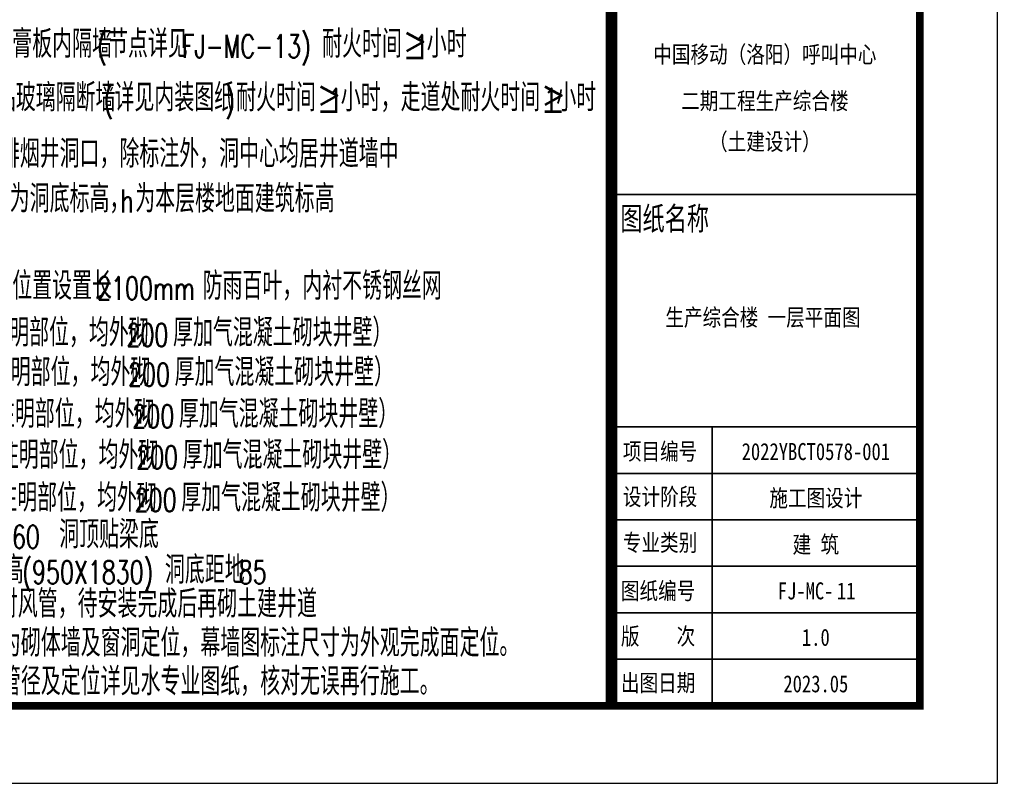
# Model space of a CAD drawing. Extents: x 797781 to 1255204, y 21234 to 1024248.
# Tile 170 of 256: x 995074 to 1007783, y 163355 to 173216. Entities that reach past the tile are written whole.
import ezdxf
from ezdxf.enums import TextEntityAlignment as Align

# ---------------------------------------------------------------- set-up
doc = ezdxf.new("R2010")
doc.units = 0
doc.header["$LTSCALE"] = 1000
doc.header["$MEASUREMENT"] = 0
doc.layers.add('230303生产综合楼-平面图_t8$0$PUB_TEXT', color=7, linetype='Continuous')
doc.layers.add('230303生产综合楼-平面图_t8$0$PUB_TITLE', color=4, linetype='Continuous')
doc.layers.add('230303生产综合楼-平面图_t8$0$图框', color=4, linetype='Continuous', lineweight=35)
doc.styles.add('230303生产综合楼-平面图_t8$0$-黑体', font='simhei.ttf', dxfattribs={"width": 0.8})
doc.styles.add('230303生产综合楼-平面图_t8$0$_TCH_DIM', font='SIMPLEX', dxfattribs={"bigfont": 'GBCBIG'})

# ---------------------------------------------------------------- blocks, each defined once
blk = doc.blocks.new('230303生产综合楼-平面图_t8$0$TL')
at = {"layer": '230303生产综合楼-平面图_t8$0$PUB_TEXT', "style": '230303生产综合楼-平面图_t8$0$_TCH_DIM'}
for s, height, p in [('轻钢龙骨石膏板内隔墙', 357.4, (982706, -28393)), ('节点详见', 357.4, (985229, -28393)), ('耐火时间≥', 357.4, (987992, -28393)), ('小时', 357.4, (989343, -28393)), ('厚成品玻璃隔断墙', 357.4, (983266, -29086)), ('详见内装图纸', 357.4, (985312, -29086)), ('耐火时间≥', 357.4, (986882, -29086)), ('小时，走道处耐火时间≥', 357.45, (988233, -29086)), ('小时', 357.4, (991015, -29086)), ('排风、排烟井洞口，除标注外，洞中心均居井道墙中', 357.45, (983060, -29812)), ('为洞底标高，', 357.4, (983960, -30392)), ('为本层楼地面建筑标高', 357.4, (985580, -30392)), ('墙洞贴幕墙位置设置长', 357.4, (982706, -31518)), ('防雨百叶，内衬不锈钢丝网', 357.45, (986449, -31518)), ('排风井（除特殊注明部位，均外砌', 357.45, (981894, -32122)), ('厚加气混凝土砌块井壁）', 357.45, (986068, -32122)), ('排烟井（除特殊注明部位，均外砌', 357.45, (981914, -32633)), ('厚加气混凝土砌块井壁）', 357.45, (986088, -32633)), ('送风洞（除特殊注明部位，均外砌', 357.45, (981968, -33172)), ('厚加气混凝土砌块井壁）', 357.45, (986143, -33172)), ('电气洞（除特殊注明部位，均外砌', 357.45, (982018, -33702)), ('厚加气混凝土砌块井壁）', 357.45, (986193, -33702)), ('冷媒井（除特殊注明部位，均外砌', 357.45, (981998, -34254)), ('厚加气混凝土砌块井壁）', 357.45, (986173, -34254)), ('洞顶贴梁底', 357.4, (984598, -34728)), ('消火栓预留墙洞', 357.4, (981588, -35185)), ('高', 357, (983884, -35185)), ('洞底距地', 357.4, (985963, -35185)), ('、防排烟及空调内衬风管，待安装完成后再砌土建井道', 357.45, (981748, -35624)), ('、建筑图标注尺寸为砌体墙及窗洞定位，幕墙图标注尺寸为外观完成面定位。', 357.45, (981788, -36128)), ('、穿外墙防水套管管径及定位详见水专业图纸，核对无误再行施工。', 357.45, (981788, -36626))]:
    blk.add_text(s, height=height, dxfattribs=at).set_placement(p)
at = {"layer": '230303生产综合楼-平面图_t8$0$PUB_TEXT', "style": '230303生产综合楼-平面图_t8$0$_TCH_DIM', "width": 0.705882}
for s, height, p in [('(', 298, (985089, -28393)), ('FJ-MC-13)', 297.5, (986182, -28393)), ('1', 298, (989183, -28393)), ('(', 298, (985172, -29086)), (')', 298, (986742, -29086)), ('1', 298, (988073, -29086)), ('1', 298, (990855, -29086)), ('h', 298, (985390, -30392)), ('2100mm', 297.5, (985089, -31518)), ('200', 297.5, (985468, -32122)), ('200', 297.5, (985488, -32633)), ('200', 297.5, (985543, -33172)), ('200', 297.5, (985593, -33702)), ('200', 297.5, (985573, -34254)), ('460', 297.5, (983808, -34728)), ('(950X1830)', 297.5, (984123, -35185)), ('85', 297.5, (986916, -35185))]:
    blk.add_text(s, height=height, dxfattribs=at).set_placement(p)
blk = doc.blocks.new('230303生产综合楼-平面图_t8$0$图签')
at = {"layer": '230303生产综合楼-平面图_t8$0$图框', "linetype": 'Continuous'}
for p, q in [((-4020, 6600), (-18, 6600)), ((-3975, 3600), (25, 3600)), ((-2700, -2), (-2700, 3600)), ((-3975, 3000), (25, 3000)), ((-3975, 2400), (25, 2400)), ((-3975, 1800), (25, 1800)), ((-4000, 1200), (0, 1200)), ((-4000, 600), (0, 600))]:
    blk.add_line(p, q, dxfattribs=at)
at = {"layer": '230303生产综合楼-平面图_t8$0$图框', "style": '230303生产综合楼-平面图_t8$0$-黑体', "width": 0.8}
for s, height, p in [('中国移动（洛阳）呼叫中心', 220.01, (-2019, 8300)), ('二期工程生产综合楼', 220, (-2019, 7700)), ('（土建设计）', 220, (-2019, 7174)), ('2022YBCT0578-001', 220.01, (-1361, 3172)), ('施工图设计', 220, (-1361, 2572)), ('建 筑', 220, (-1361, 1972)), ('FJ-MC-', 220, (-1493, 1373)), ('1.0', 220, (-1361, 773)), ('2023.05', 220, (-1361, 173))]:
    blk.add_text(s, height=height, dxfattribs=at).set_placement(p, align=Align.CENTER)
at = {"layer": '230303生产综合楼-平面图_t8$0$图框', "style": '230303生产综合楼-平面图_t8$0$-黑体'}
for s, height, width, p in [('图纸名称', 300, 0.7, (-3885, 6141)), ('项目编号', 220, 0.8, (-3852, 3173)), ('设计阶段', 220, 0.8, (-3852, 2588)), ('专业类别', 220, 0.8, (-3852, 1996)), ('图纸编号', 220, 0.8, (-3877, 1373)), ('版    次', 220, 0.8, (-3877, 788)), ('出图日期', 220, 0.8, (-3877, 185))]:
    blk.add_text(s, height=height, dxfattribs=dict(at, width=width)).set_placement(p)

msp = doc.modelspace()

# ---------------------------------------------------------------- linework, layer by layer
at = {"layer": '230303生产综合楼-平面图_t8$0$PUB_TITLE'}
msp.add_lwpolyline([(881593.5, 163355.1), (1007693.5, 163355.1), (1007693.5, 222755.1), (881593.5, 222755.1)], close=True, dxfattribs=at)
at = {"layer": '230303生产综合楼-平面图_t8$0$PUB_TITLE', "const_width": 100}
msp.add_lwpolyline([(884093.5, 164355.1), (1006693.5, 164355.1), (1006693.5, 221755.1), (884093.5, 221755.1)], close=True, dxfattribs=at)
at = {"layer": '230303生产综合楼-平面图_t8$0$图框', "const_width": 150}
msp.add_lwpolyline([(1002711.7, 221755.1), (1002711.7, 164355.1)], dxfattribs=at)

# ---------------------------------------------------------------- block references
for name, p in [('230303生产综合楼-平面图_t8$0$图签', (1006711.7, 164357.2)), ('230303生产综合楼-平面图_t8$0$TL', (10985.6, 201117.4))]:
    msp.add_blockref(name, p)

# ---------------------------------------------------------------- texts
at = {"layer": '230303生产综合楼-平面图_t8$0$PUB_TEXT', "style": '230303生产综合楼-平面图_t8$0$-黑体', "width": 0.8}
for s, height, p in [('生产综合楼 一层平面图', 220.011, (1004668.3, 169262.1)), ('11', 220.01, (1005742.3, 165729.9))]:
    msp.add_text(s, height=height, dxfattribs=at).set_placement(p, align=Align.CENTER)

doc.saveas('drawing.dxf')
